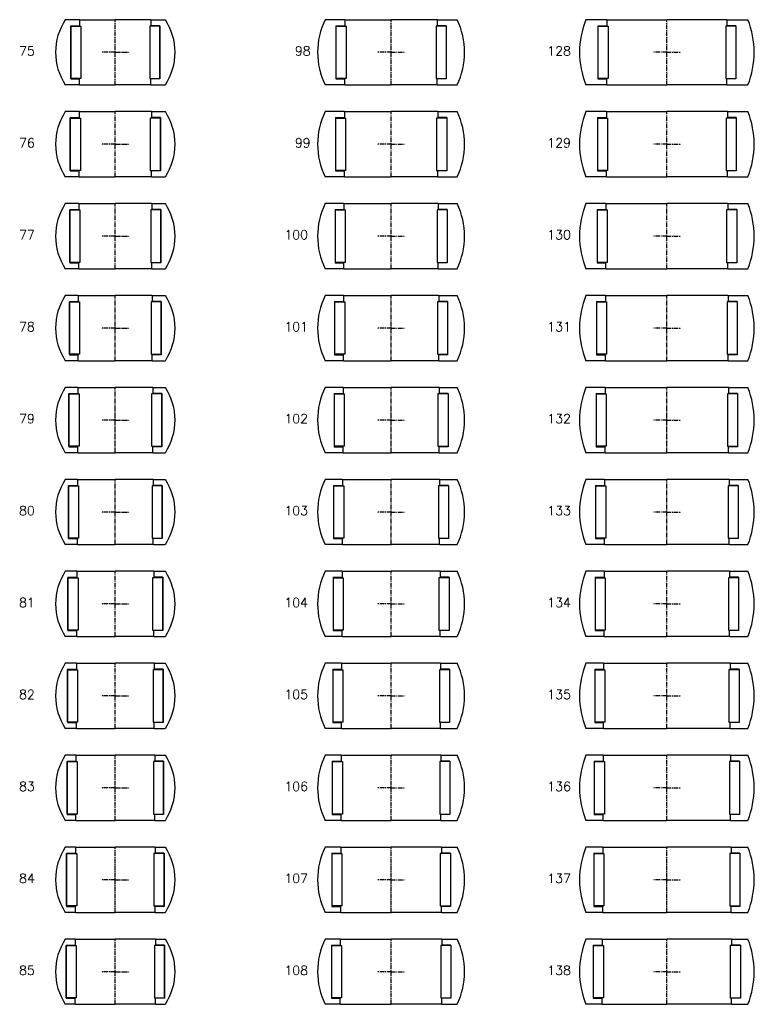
# Model space of a CAD drawing. Extents: x -1034 to 705, y -3664 to 750.
# Tile 5 of 7: x -104 to 697, y -1464 to -393. Entities that reach past the tile are written whole.
import ezdxf

# ---------------------------------------------------------------- set-up
doc = ezdxf.new("R2010")
doc.units = 0
doc.header["$LTSCALE"] = 0.15
doc.linetypes.add('CENTER', pattern=[50.8, 31.75, -6.35, 6.35, -6.35])
doc.layers.get('0').update_dxf_attribs({"linetype": 'CONTINUOUS'})
doc.layers.add('CENTER', color=9, linetype='CENTER')
doc.styles.add('ROMANS', font='romans')

# ---------------------------------------------------------------- blocks, each defined once
blk = doc.blocks.new('Ball-130-075')
for p, q in [((-38.8, 35.5), (-54.4, 35.5)), ((-38.8, 35.5), (0, 35.5)), ((-38.8, 35.5), (-38.8, 29)), ((38.8, 35.5), (0, 35.5)), ((38.8, 35.5), (54.4, 35.5)), ((38.8, 35.5), (38.8, 29)), ((-48.5, 29), (-38.8, 29)), ((-48.5, 29), (-48.5, -29)), ((-48.5, -28.5), (-48.5, 28.5)), ((-48.5, 28.5), (-37.5, 28.5)), ((-37.5, 28.5), (-37.5, -28.5)), ((37.5, 28.5), (37.5, -28.5)), ((48.5, 28.5), (37.5, 28.5)), ((48.5, 29), (38.8, 29)), ((48.5, 29), (48.5, -29)), ((48.5, -28.5), (48.5, 28.5)), ((-37.5, -28.5), (-48.5, -28.5)), ((-48.5, -29), (-38.8, -29)), ((-38.8, -35.5), (-38.8, -29)), ((37.5, -28.5), (48.5, -28.5)), ((48.5, -29), (38.8, -29)), ((38.8, -35.5), (38.8, -29)), ((-38.8, -35.5), (-54.4, -35.5)), ((-38.8, -35.5), (0, -35.5)), ((38.8, -35.5), (0, -35.5)), ((38.8, -35.5), (54.4, -35.5))]:
    blk.add_line(p, q)
for start, end in [(146.8965, 213.1035), (326.8965, 33.1035)]:
    blk.add_arc((0, 0), 65, start, end)
at = {"layer": 'CENTER'}
for p, q in [((0, -35.5), (0, 35.5)), ((0, 0), (-15.3, 0)), ((0, 0), (15.3, 0))]:
    blk.add_line(p, q, dxfattribs=at)
blk = doc.blocks.new('Ball-130-076')
for p, q in [((-39.3, 35.5), (-54.4, 35.5)), ((-39.3, 35.5), (0, 35.5)), ((-39.3, 35.5), (-39.3, 29)), ((39.3, 35.5), (0, 35.5)), ((39.3, 35.5), (54.4, 35.5)), ((39.3, 35.5), (39.3, 29)), ((-49, 29), (-39.3, 29)), ((-49, 29), (-49, -29)), ((-49, -28.5), (-49, 28.5)), ((-49, 28.5), (-38, 28.5)), ((-38, 28.5), (-38, -28.5)), ((38, 28.5), (38, -28.5)), ((49, 28.5), (38, 28.5)), ((49, 29), (39.3, 29)), ((49, 29), (49, -29)), ((49, -28.5), (49, 28.5)), ((-38, -28.5), (-49, -28.5)), ((-49, -29), (-39.3, -29)), ((-39.3, -35.5), (-39.3, -29)), ((38, -28.5), (49, -28.5)), ((49, -29), (39.3, -29)), ((39.3, -35.5), (39.3, -29)), ((-39.3, -35.5), (-54.4, -35.5)), ((-39.3, -35.5), (0, -35.5)), ((39.3, -35.5), (0, -35.5)), ((39.3, -35.5), (54.4, -35.5))]:
    blk.add_line(p, q)
for start, end in [(146.8965, 213.1035), (326.8965, 33.1035)]:
    blk.add_arc((0, 0), 65, start, end)
at = {"layer": 'CENTER'}
for p, q in [((0, -35.5), (0, 35.5)), ((0, 0), (-15.3, 0)), ((0, 0), (15.3, 0))]:
    blk.add_line(p, q, dxfattribs=at)
blk = doc.blocks.new('Ball-130-077')
for p, q in [((-39.8, 35.5), (-54.4, 35.5)), ((-39.8, 35.5), (0, 35.5)), ((-39.8, 35.5), (-39.8, 29)), ((39.8, 35.5), (0, 35.5)), ((39.8, 35.5), (54.4, 35.5)), ((39.8, 35.5), (39.8, 29)), ((-49.5, 29), (-39.8, 29)), ((-49.5, 29), (-49.5, -29)), ((-49.5, -28.5), (-49.5, 28.5)), ((-49.5, 28.5), (-38.5, 28.5)), ((-38.5, 28.5), (-38.5, -28.5)), ((38.5, 28.5), (38.5, -28.5)), ((49.5, 28.5), (38.5, 28.5)), ((49.5, 29), (39.8, 29)), ((49.5, 29), (49.5, -29)), ((49.5, -28.5), (49.5, 28.5)), ((-38.5, -28.5), (-49.5, -28.5)), ((-49.5, -29), (-39.8, -29)), ((-39.8, -35.5), (-39.8, -29)), ((38.5, -28.5), (49.5, -28.5)), ((49.5, -29), (39.8, -29)), ((39.8, -35.5), (39.8, -29)), ((-39.8, -35.5), (-54.4, -35.5)), ((-39.8, -35.5), (0, -35.5)), ((39.8, -35.5), (0, -35.5)), ((39.8, -35.5), (54.4, -35.5))]:
    blk.add_line(p, q)
for start, end in [(146.8965, 213.1035), (326.8965, 33.1035)]:
    blk.add_arc((0, 0), 65, start, end)
at = {"layer": 'CENTER'}
for p, q in [((0, -35.5), (0, 35.5)), ((0, 0), (-15.3, 0)), ((0, 0), (15.3, 0))]:
    blk.add_line(p, q, dxfattribs=at)
blk = doc.blocks.new('Ball-130-078')
for p, q in [((-40.3, 35.5), (-54.4, 35.5)), ((-40.3, 35.5), (0, 35.5)), ((-40.3, 35.5), (-40.3, 29)), ((40.2, 35.5), (0, 35.5)), ((40.2, 35.5), (54.4, 35.5)), ((40.2, 35.5), (40.2, 29)), ((-50, 29), (-40.3, 29)), ((-50, 29), (-50, -29)), ((-50, -28.5), (-50, 28.5)), ((-50, 28.5), (-39, 28.5)), ((-39, 28.5), (-39, -28.5)), ((39, 28.5), (39, -28.5)), ((50, 28.5), (39, 28.5)), ((50, 29), (40.2, 29)), ((50, 29), (50, -29)), ((50, -28.5), (50, 28.5)), ((-39, -28.5), (-50, -28.5)), ((-50, -29), (-40.3, -29)), ((-40.3, -35.5), (-40.3, -29)), ((39, -28.5), (50, -28.5)), ((50, -29), (40.2, -29)), ((40.2, -35.5), (40.2, -29)), ((-40.3, -35.5), (-54.4, -35.5)), ((-40.3, -35.5), (0, -35.5)), ((40.2, -35.5), (0, -35.5)), ((40.2, -35.5), (54.4, -35.5))]:
    blk.add_line(p, q)
for start, end in [(146.8965, 213.1035), (326.8965, 33.1035)]:
    blk.add_arc((0, 0), 65, start, end)
at = {"layer": 'CENTER'}
for p, q in [((0, -35.5), (0, 35.5)), ((0, 0), (-15.3, 0)), ((0, 0), (15.3, 0))]:
    blk.add_line(p, q, dxfattribs=at)
blk = doc.blocks.new('Ball-130-079')
for p, q in [((-40.8, 35.5), (-54.4, 35.5)), ((-40.8, 35.5), (0, 35.5)), ((-40.8, 35.5), (-40.8, 29)), ((40.8, 35.5), (0, 35.5)), ((40.8, 35.5), (54.4, 35.5)), ((40.8, 35.5), (40.8, 29)), ((-50.5, 29), (-40.8, 29)), ((-50.5, 29), (-50.5, -29)), ((-50.5, -28.5), (-50.5, 28.5)), ((-50.5, 28.5), (-39.5, 28.5)), ((-39.5, 28.5), (-39.5, -28.5)), ((39.5, 28.5), (39.5, -28.5)), ((50.5, 28.5), (39.5, 28.5)), ((50.5, 29), (40.8, 29)), ((50.5, 29), (50.5, -29)), ((50.5, -28.5), (50.5, 28.5)), ((-39.5, -28.5), (-50.5, -28.5)), ((-50.5, -29), (-40.8, -29)), ((-40.8, -35.5), (-40.8, -29)), ((39.5, -28.5), (50.5, -28.5)), ((50.5, -29), (40.8, -29)), ((40.8, -35.5), (40.8, -29)), ((-40.8, -35.5), (-54.4, -35.5)), ((-40.8, -35.5), (0, -35.5)), ((40.8, -35.5), (0, -35.5)), ((40.8, -35.5), (54.4, -35.5))]:
    blk.add_line(p, q)
for start, end in [(146.8965, 213.1035), (326.8965, 33.1035)]:
    blk.add_arc((0, 0), 65, start, end)
at = {"layer": 'CENTER'}
for p, q in [((0, -35.5), (0, 35.5)), ((0, 0), (-15.3, 0)), ((0, 0), (15.3, 0))]:
    blk.add_line(p, q, dxfattribs=at)
blk = doc.blocks.new('Ball-130-080')
for p, q in [((-41.3, 35.5), (-54.4, 35.5)), ((-41.3, 35.5), (0, 35.5)), ((-41.3, 35.5), (-41.3, 29)), ((41.2, 35.5), (0, 35.5)), ((41.2, 35.5), (54.4, 35.5)), ((41.2, 35.5), (41.2, 29)), ((-51, 29), (-41.3, 29)), ((-51, 29), (-51, -29)), ((-51, -28.5), (-51, 28.5)), ((-51, 28.5), (-40, 28.5)), ((-40, 28.5), (-40, -28.5)), ((40, 28.5), (40, -28.5)), ((51, 28.5), (40, 28.5)), ((51, 29), (41.2, 29)), ((51, 29), (51, -29)), ((51, -28.5), (51, 28.5)), ((-40, -28.5), (-51, -28.5)), ((-51, -29), (-41.3, -29)), ((-41.3, -35.5), (-41.3, -29)), ((40, -28.5), (51, -28.5)), ((51, -29), (41.2, -29)), ((41.2, -35.5), (41.2, -29)), ((-41.3, -35.5), (-54.4, -35.5)), ((-41.3, -35.5), (0, -35.5)), ((41.2, -35.5), (0, -35.5)), ((41.2, -35.5), (54.4, -35.5))]:
    blk.add_line(p, q)
for start, end in [(146.8965, 213.1035), (326.8965, 33.1035)]:
    blk.add_arc((0, 0), 65, start, end)
at = {"layer": 'CENTER'}
for p, q in [((0, -35.5), (0, 35.5)), ((0, 0), (-15.3, 0)), ((0, 0), (15.3, 0))]:
    blk.add_line(p, q, dxfattribs=at)
blk = doc.blocks.new('Ball-130-081')
for p, q in [((-41.8, 35.5), (-54.4, 35.5)), ((-41.8, 35.5), (0, 35.5)), ((-41.8, 35.5), (-41.8, 29)), ((41.8, 35.5), (0, 35.5)), ((41.8, 35.5), (54.4, 35.5)), ((41.8, 35.5), (41.8, 29)), ((-51.5, 29), (-41.8, 29)), ((-51.5, 29), (-51.5, -29)), ((-51.5, -28.5), (-51.5, 28.5)), ((-51.5, 28.5), (-40.5, 28.5)), ((-40.5, 28.5), (-40.5, -28.5)), ((40.5, 28.5), (40.5, -28.5)), ((51.5, 28.5), (40.5, 28.5)), ((51.5, 29), (41.8, 29)), ((51.5, 29), (51.5, -29)), ((51.5, -28.5), (51.5, 28.5)), ((-40.5, -28.5), (-51.5, -28.5)), ((-51.5, -29), (-41.8, -29)), ((-41.8, -35.5), (-41.8, -29)), ((40.5, -28.5), (51.5, -28.5)), ((51.5, -29), (41.8, -29)), ((41.8, -35.5), (41.8, -29)), ((-41.8, -35.5), (-54.4, -35.5)), ((-41.8, -35.5), (0, -35.5)), ((41.8, -35.5), (0, -35.5)), ((41.8, -35.5), (54.4, -35.5))]:
    blk.add_line(p, q)
for start, end in [(146.8965, 213.1035), (326.8965, 33.1035)]:
    blk.add_arc((0, 0), 65, start, end)
at = {"layer": 'CENTER'}
for p, q in [((0, -35.5), (0, 35.5)), ((0, 0), (-15.3, 0)), ((0, 0), (15.3, 0))]:
    blk.add_line(p, q, dxfattribs=at)
blk = doc.blocks.new('Ball-130-082')
for p, q in [((-42.3, 35.5), (-54.4, 35.5)), ((-42.3, 35.5), (0, 35.5)), ((-42.3, 35.5), (-42.3, 29)), ((42.3, 35.5), (0, 35.5)), ((42.3, 35.5), (54.4, 35.5)), ((42.3, 35.5), (42.3, 29)), ((-52, 29), (-42.3, 29)), ((-52, 29), (-52, -29)), ((-52, -28.5), (-52, 28.5)), ((-52, 28.5), (-41, 28.5)), ((-41, 28.5), (-41, -28.5)), ((41, 28.5), (41, -28.5)), ((52, 28.5), (41, 28.5)), ((52, 29), (42.3, 29)), ((52, 29), (52, -29)), ((52, -28.5), (52, 28.5)), ((-41, -28.5), (-52, -28.5)), ((-52, -29), (-42.3, -29)), ((-42.3, -35.5), (-42.3, -29)), ((41, -28.5), (52, -28.5)), ((52, -29), (42.3, -29)), ((42.3, -35.5), (42.3, -29)), ((-42.3, -35.5), (-54.4, -35.5)), ((-42.3, -35.5), (0, -35.5)), ((42.3, -35.5), (0, -35.5)), ((42.3, -35.5), (54.4, -35.5))]:
    blk.add_line(p, q)
for start, end in [(146.8965, 213.1035), (326.8965, 33.1035)]:
    blk.add_arc((0, 0), 65, start, end)
at = {"layer": 'CENTER'}
for p, q in [((0, -35.5), (0, 35.5)), ((0, 0), (-15.3, 0)), ((0, 0), (15.3, 0))]:
    blk.add_line(p, q, dxfattribs=at)
blk = doc.blocks.new('Ball-130-083')
for p, q in [((-42.8, 35.5), (-54.4, 35.5)), ((-42.8, 35.5), (0, 35.5)), ((-42.8, 35.5), (-42.8, 29)), ((42.8, 35.5), (0, 35.5)), ((42.8, 35.5), (54.4, 35.5)), ((42.8, 35.5), (42.8, 29)), ((-52.5, 29), (-42.8, 29)), ((-52.5, 29), (-52.5, -29)), ((-52.5, -28.5), (-52.5, 28.5)), ((-52.5, 28.5), (-41.5, 28.5)), ((-41.5, 28.5), (-41.5, -28.5)), ((41.5, 28.5), (41.5, -28.5)), ((52.5, 28.5), (41.5, 28.5)), ((52.5, 29), (42.8, 29)), ((52.5, 29), (52.5, -29)), ((52.5, -28.5), (52.5, 28.5)), ((-41.5, -28.5), (-52.5, -28.5)), ((-52.5, -29), (-42.8, -29)), ((-42.8, -35.5), (-42.8, -29)), ((41.5, -28.5), (52.5, -28.5)), ((52.5, -29), (42.8, -29)), ((42.8, -35.5), (42.8, -29)), ((-42.8, -35.5), (-54.4, -35.5)), ((-42.8, -35.5), (0, -35.5)), ((42.8, -35.5), (0, -35.5)), ((42.8, -35.5), (54.4, -35.5))]:
    blk.add_line(p, q)
for start, end in [(146.8965, 213.1035), (326.8965, 33.1035)]:
    blk.add_arc((0, 0), 65, start, end)
at = {"layer": 'CENTER'}
for p, q in [((0, -35.5), (0, 35.5)), ((0, 0), (-15.3, 0)), ((0, 0), (15.3, 0))]:
    blk.add_line(p, q, dxfattribs=at)
blk = doc.blocks.new('Ball-130-084')
for p, q in [((-43.3, 35.5), (-54.4, 35.5)), ((-43.3, 35.5), (0, 35.5)), ((-43.3, 35.5), (-43.3, 29)), ((43.2, 35.5), (0, 35.5)), ((43.2, 35.5), (54.4, 35.5)), ((43.2, 35.5), (43.2, 29)), ((-53, 29), (-43.3, 29)), ((-53, 29), (-53, -29)), ((-53, -28.5), (-53, 28.5)), ((-53, 28.5), (-42, 28.5)), ((-42, 28.5), (-42, -28.5)), ((42, 28.5), (42, -28.5)), ((53, 28.5), (42, 28.5)), ((53, 29), (43.2, 29)), ((53, 29), (53, -29)), ((53, -28.5), (53, 28.5)), ((-42, -28.5), (-53, -28.5)), ((-53, -29), (-43.3, -29)), ((-43.3, -35.5), (-43.3, -29)), ((42, -28.5), (53, -28.5)), ((53, -29), (43.2, -29)), ((43.2, -35.5), (43.2, -29)), ((-43.3, -35.5), (-54.4, -35.5)), ((-43.3, -35.5), (0, -35.5)), ((43.2, -35.5), (0, -35.5)), ((43.2, -35.5), (54.4, -35.5))]:
    blk.add_line(p, q)
for start, end in [(146.8965, 213.1035), (326.8965, 33.1035)]:
    blk.add_arc((0, 0), 65, start, end)
at = {"layer": 'CENTER'}
for p, q in [((0, -35.5), (0, 35.5)), ((0, 0), (-15.3, 0)), ((0, 0), (15.3, 0))]:
    blk.add_line(p, q, dxfattribs=at)
blk = doc.blocks.new('Ball-130-085')
for p, q in [((-43.8, 35.5), (-54.4, 35.5)), ((-43.8, 35.5), (0, 35.5)), ((-43.8, 35.5), (-43.8, 29)), ((43.8, 35.5), (0, 35.5)), ((43.8, 35.5), (54.4, 35.5)), ((43.8, 35.5), (43.8, 29)), ((-53.5, 29), (-43.8, 29)), ((-53.5, 29), (-53.5, -29)), ((-53.5, -28.5), (-53.5, 28.5)), ((-53.5, 28.5), (-42.5, 28.5)), ((-42.5, 28.5), (-42.5, -28.5)), ((42.5, 28.5), (42.5, -28.5)), ((53.5, 28.5), (42.5, 28.5)), ((53.5, 29), (43.8, 29)), ((53.5, 29), (53.5, -29)), ((53.5, -28.5), (53.5, 28.5)), ((-42.5, -28.5), (-53.5, -28.5)), ((-53.5, -29), (-43.8, -29)), ((-43.8, -35.5), (-43.8, -29)), ((42.5, -28.5), (53.5, -28.5)), ((53.5, -29), (43.8, -29)), ((43.8, -35.5), (43.8, -29)), ((-43.8, -35.5), (-54.4, -35.5)), ((-43.8, -35.5), (0, -35.5)), ((43.8, -35.5), (0, -35.5)), ((43.8, -35.5), (54.4, -35.5))]:
    blk.add_line(p, q)
for start, end in [(146.8965, 213.1035), (326.8965, 33.1035)]:
    blk.add_arc((0, 0), 65, start, end)
at = {"layer": 'CENTER'}
for p, q in [((0, -35.5), (0, 35.5)), ((0, 0), (-15.3, 0)), ((0, 0), (15.3, 0))]:
    blk.add_line(p, q, dxfattribs=at)
blk = doc.blocks.new('Ball-160-098')
for p, q in [((-50.3, 35.5), (-71.7, 35.5)), ((-50.3, 35.5), (0, 35.5)), ((-50.3, 35.5), (-50.3, 29)), ((50.2, 35.5), (0, 35.5)), ((50.2, 35.5), (71.7, 35.5)), ((50.2, 35.5), (50.2, 29)), ((-60, 29), (-60, -29)), ((-60, 29), (-50.3, 29)), ((-60, 28.5), (-49, 28.5)), ((-49, 28.5), (-49, -28.5)), ((49, 28.5), (49, -28.5)), ((60, 28.5), (49, 28.5)), ((60, 29), (50.2, 29)), ((60, 29), (60, -29)), ((-49, -28.5), (-60, -28.5)), ((-60, -29), (-50.3, -29)), ((-50.3, -35.5), (-50.3, -29)), ((49, -28.5), (60, -28.5)), ((60, -29), (50.2, -29)), ((50.2, -35.5), (50.2, -29)), ((-50.3, -35.5), (-71.7, -35.5)), ((-50.3, -35.5), (0, -35.5)), ((50.2, -35.5), (0, -35.5)), ((50.2, -35.5), (71.7, -35.5))]:
    blk.add_line(p, q)
for start, end in [(153.6566, 206.3434), (333.6566, 26.3434)]:
    blk.add_arc((0, 0), 80, start, end)
at = {"layer": 'CENTER'}
for p, q in [((0, -35.5), (0, 35.5)), ((0, 0), (-15.3, 0)), ((0, 0), (15.3, 0))]:
    blk.add_line(p, q, dxfattribs=at)
blk = doc.blocks.new('Ball-160-099')
for p, q in [((-50.8, 35.5), (-71.7, 35.5)), ((-50.8, 35.5), (0, 35.5)), ((-50.8, 35.5), (-50.8, 29)), ((50.8, 35.5), (0, 35.5)), ((50.8, 35.5), (71.7, 35.5)), ((50.8, 35.5), (50.8, 29)), ((-60.5, 29), (-60.5, -29)), ((-60.5, 29), (-50.8, 29)), ((-60.5, 28.5), (-49.5, 28.5)), ((-49.5, 28.5), (-49.5, -28.5)), ((49.5, 28.5), (49.5, -28.5)), ((60.5, 28.5), (49.5, 28.5)), ((60.5, 29), (50.8, 29)), ((60.5, 29), (60.5, -29)), ((-49.5, -28.5), (-60.5, -28.5)), ((-60.5, -29), (-50.8, -29)), ((-50.8, -35.5), (-50.8, -29)), ((49.5, -28.5), (60.5, -28.5)), ((60.5, -29), (50.8, -29)), ((50.8, -35.5), (50.8, -29)), ((-50.8, -35.5), (-71.7, -35.5)), ((-50.8, -35.5), (0, -35.5)), ((50.8, -35.5), (0, -35.5)), ((50.8, -35.5), (71.7, -35.5))]:
    blk.add_line(p, q)
for start, end in [(153.6566, 206.3434), (333.6566, 26.3434)]:
    blk.add_arc((0, 0), 80, start, end)
at = {"layer": 'CENTER'}
for p, q in [((0, -35.5), (0, 35.5)), ((0, 0), (-15.3, 0)), ((0, 0), (15.3, 0))]:
    blk.add_line(p, q, dxfattribs=at)
blk = doc.blocks.new('Ball-160-100')
for p, q in [((-51.3, 35.5), (-71.7, 35.5)), ((-51.3, 35.5), (0, 35.5)), ((-51.3, 35.5), (-51.3, 29)), ((51.2, 35.5), (0, 35.5)), ((51.2, 35.5), (71.7, 35.5)), ((51.2, 35.5), (51.2, 29)), ((-61, 29), (-61, -29)), ((-61, 29), (-51.3, 29)), ((-61, 28.5), (-50, 28.5)), ((-50, 28.5), (-50, -28.5)), ((50, 28.5), (50, -28.5)), ((61, 28.5), (50, 28.5)), ((61, 29), (51.2, 29)), ((61, 29), (61, -29)), ((-50, -28.5), (-61, -28.5)), ((-61, -29), (-51.3, -29)), ((-51.3, -35.5), (-51.3, -29)), ((50, -28.5), (61, -28.5)), ((61, -29), (51.2, -29)), ((51.2, -35.5), (51.2, -29)), ((-51.3, -35.5), (-71.7, -35.5)), ((-51.3, -35.5), (0, -35.5)), ((51.2, -35.5), (0, -35.5)), ((51.2, -35.5), (71.7, -35.5))]:
    blk.add_line(p, q)
for start, end in [(153.6566, 206.3434), (333.6566, 26.3434)]:
    blk.add_arc((0, 0), 80, start, end)
at = {"layer": 'CENTER'}
for p, q in [((0, -35.5), (0, 35.5)), ((0, 0), (-15.3, 0)), ((0, 0), (15.3, 0))]:
    blk.add_line(p, q, dxfattribs=at)
blk = doc.blocks.new('Ball-160-101')
for p, q in [((-51.8, 35.5), (-71.7, 35.5)), ((-51.8, 35.5), (0, 35.5)), ((-51.8, 35.5), (-51.8, 29)), ((51.8, 35.5), (0, 35.5)), ((51.8, 35.5), (71.7, 35.5)), ((51.8, 35.5), (51.8, 29)), ((-61.5, 29), (-61.5, -29)), ((-61.5, 29), (-51.8, 29)), ((-61.5, 28.5), (-50.5, 28.5)), ((-50.5, 28.5), (-50.5, -28.5)), ((50.5, 28.5), (50.5, -28.5)), ((61.5, 28.5), (50.5, 28.5)), ((61.5, 29), (51.8, 29)), ((61.5, 29), (61.5, -29)), ((-50.5, -28.5), (-61.5, -28.5)), ((-61.5, -29), (-51.8, -29)), ((-51.8, -35.5), (-51.8, -29)), ((50.5, -28.5), (61.5, -28.5)), ((61.5, -29), (51.8, -29)), ((51.8, -35.5), (51.8, -29)), ((-51.8, -35.5), (-71.7, -35.5)), ((-51.8, -35.5), (0, -35.5)), ((51.8, -35.5), (0, -35.5)), ((51.8, -35.5), (71.7, -35.5))]:
    blk.add_line(p, q)
for start, end in [(153.6566, 206.3434), (333.6566, 26.3434)]:
    blk.add_arc((0, 0), 80, start, end)
at = {"layer": 'CENTER'}
for p, q in [((0, -35.5), (0, 35.5)), ((0, 0), (-15.3, 0)), ((0, 0), (15.3, 0))]:
    blk.add_line(p, q, dxfattribs=at)
blk = doc.blocks.new('Ball-160-102')
for p, q in [((-52.3, 35.5), (-71.7, 35.5)), ((-52.3, 35.5), (0, 35.5)), ((-52.3, 35.5), (-52.3, 29)), ((52.2, 35.5), (0, 35.5)), ((52.2, 35.5), (71.7, 35.5)), ((52.2, 35.5), (52.2, 29)), ((-62, 29), (-62, -29)), ((-62, 29), (-52.3, 29)), ((-62, 28.5), (-51, 28.5)), ((-51, 28.5), (-51, -28.5)), ((51, 28.5), (51, -28.5)), ((62, 28.5), (51, 28.5)), ((62, 29), (52.2, 29)), ((62, 29), (62, -29)), ((-51, -28.5), (-62, -28.5)), ((-62, -29), (-52.3, -29)), ((-52.3, -35.5), (-52.3, -29)), ((51, -28.5), (62, -28.5)), ((62, -29), (52.2, -29)), ((52.2, -35.5), (52.2, -29)), ((-52.3, -35.5), (-71.7, -35.5)), ((-52.3, -35.5), (0, -35.5)), ((52.2, -35.5), (0, -35.5)), ((52.2, -35.5), (71.7, -35.5))]:
    blk.add_line(p, q)
for start, end in [(153.6566, 206.3434), (333.6566, 26.3434)]:
    blk.add_arc((0, 0), 80, start, end)
at = {"layer": 'CENTER'}
for p, q in [((0, -35.5), (0, 35.5)), ((0, 0), (-15.3, 0)), ((0, 0), (15.3, 0))]:
    blk.add_line(p, q, dxfattribs=at)
blk = doc.blocks.new('Ball-160-103')
for p, q in [((-52.8, 35.5), (-71.7, 35.5)), ((-52.8, 35.5), (0, 35.5)), ((-52.8, 35.5), (-52.8, 29)), ((52.8, 35.5), (0, 35.5)), ((52.8, 35.5), (71.7, 35.5)), ((52.8, 35.5), (52.8, 29)), ((-62.5, 29), (-62.5, -29)), ((-62.5, 29), (-52.8, 29)), ((-62.5, 28.5), (-51.5, 28.5)), ((-51.5, 28.5), (-51.5, -28.5)), ((51.5, 28.5), (51.5, -28.5)), ((62.5, 28.5), (51.5, 28.5)), ((62.5, 29), (52.8, 29)), ((62.5, 29), (62.5, -29)), ((-51.5, -28.5), (-62.5, -28.5)), ((-62.5, -29), (-52.8, -29)), ((-52.8, -35.5), (-52.8, -29)), ((51.5, -28.5), (62.5, -28.5)), ((62.5, -29), (52.8, -29)), ((52.8, -35.5), (52.8, -29)), ((-52.8, -35.5), (-71.7, -35.5)), ((-52.8, -35.5), (0, -35.5)), ((52.8, -35.5), (0, -35.5)), ((52.8, -35.5), (71.7, -35.5))]:
    blk.add_line(p, q)
for start, end in [(153.6566, 206.3434), (333.6566, 26.3434)]:
    blk.add_arc((0, 0), 80, start, end)
at = {"layer": 'CENTER'}
for p, q in [((0, -35.5), (0, 35.5)), ((0, 0), (-15.3, 0)), ((0, 0), (15.3, 0))]:
    blk.add_line(p, q, dxfattribs=at)
blk = doc.blocks.new('Ball-160-104')
for p, q in [((-53.3, 35.5), (-71.7, 35.5)), ((-53.3, 35.5), (0, 35.5)), ((-53.3, 35.5), (-53.3, 29)), ((53.2, 35.5), (0, 35.5)), ((53.2, 35.5), (71.7, 35.5)), ((53.2, 35.5), (53.2, 29)), ((-63, 29), (-63, -29)), ((-63, 29), (-53.3, 29)), ((-63, 28.5), (-52, 28.5)), ((-52, 28.5), (-52, -28.5)), ((52, 28.5), (52, -28.5)), ((63, 28.5), (52, 28.5)), ((63, 29), (53.2, 29)), ((63, 29), (63, -29)), ((-52, -28.5), (-63, -28.5)), ((-63, -29), (-53.3, -29)), ((-53.3, -35.5), (-53.3, -29)), ((52, -28.5), (63, -28.5)), ((63, -29), (53.2, -29)), ((53.2, -35.5), (53.2, -29)), ((-53.3, -35.5), (-71.7, -35.5)), ((-53.3, -35.5), (0, -35.5)), ((53.2, -35.5), (0, -35.5)), ((53.2, -35.5), (71.7, -35.5))]:
    blk.add_line(p, q)
for start, end in [(153.6566, 206.3434), (333.6566, 26.3434)]:
    blk.add_arc((0, 0), 80, start, end)
at = {"layer": 'CENTER'}
for p, q in [((0, -35.5), (0, 35.5)), ((0, 0), (-15.3, 0)), ((0, 0), (15.3, 0))]:
    blk.add_line(p, q, dxfattribs=at)
blk = doc.blocks.new('Ball-160-105')
for p, q in [((-53.8, 35.5), (-71.7, 35.5)), ((-53.8, 35.5), (0, 35.5)), ((-53.8, 35.5), (-53.8, 29)), ((53.8, 35.5), (0, 35.5)), ((53.8, 35.5), (71.7, 35.5)), ((53.8, 35.5), (53.8, 29)), ((-63.5, 29), (-63.5, -29)), ((-63.5, 29), (-53.8, 29)), ((-63.5, 28.5), (-52.5, 28.5)), ((-52.5, 28.5), (-52.5, -28.5)), ((52.5, 28.5), (52.5, -28.5)), ((63.5, 28.5), (52.5, 28.5)), ((63.5, 29), (53.8, 29)), ((63.5, 29), (63.5, -29)), ((-52.5, -28.5), (-63.5, -28.5)), ((-63.5, -29), (-53.8, -29)), ((-53.8, -35.5), (-53.8, -29)), ((52.5, -28.5), (63.5, -28.5)), ((63.5, -29), (53.8, -29)), ((53.8, -35.5), (53.8, -29)), ((-53.8, -35.5), (-71.7, -35.5)), ((-53.8, -35.5), (0, -35.5)), ((53.8, -35.5), (0, -35.5)), ((53.8, -35.5), (71.7, -35.5))]:
    blk.add_line(p, q)
for start, end in [(153.6566, 206.3434), (333.6566, 26.3434)]:
    blk.add_arc((0, 0), 80, start, end)
at = {"layer": 'CENTER'}
for p, q in [((0, -35.5), (0, 35.5)), ((0, 0), (-15.3, 0)), ((0, 0), (15.3, 0))]:
    blk.add_line(p, q, dxfattribs=at)
blk = doc.blocks.new('Ball-160-106')
for p, q in [((-54.3, 35.5), (-71.7, 35.5)), ((-54.3, 35.5), (0, 35.5)), ((-54.3, 35.5), (-54.3, 29)), ((54.2, 35.5), (0, 35.5)), ((54.2, 35.5), (71.7, 35.5)), ((54.2, 35.5), (54.2, 29)), ((-64, 29), (-64, -29)), ((-64, 29), (-54.3, 29)), ((-64, 28.5), (-53, 28.5)), ((-53, 28.5), (-53, -28.5)), ((53, 28.5), (53, -28.5)), ((64, 28.5), (53, 28.5)), ((64, 29), (54.2, 29)), ((64, 29), (64, -29)), ((-53, -28.5), (-64, -28.5)), ((-64, -29), (-54.3, -29)), ((-54.3, -35.5), (-54.3, -29)), ((53, -28.5), (64, -28.5)), ((64, -29), (54.2, -29)), ((54.2, -35.5), (54.2, -29)), ((-54.3, -35.5), (-71.7, -35.5)), ((-54.3, -35.5), (0, -35.5)), ((54.2, -35.5), (0, -35.5)), ((54.2, -35.5), (71.7, -35.5))]:
    blk.add_line(p, q)
for start, end in [(153.6566, 206.3434), (333.6566, 26.3434)]:
    blk.add_arc((0, 0), 80, start, end)
at = {"layer": 'CENTER'}
for p, q in [((0, -35.5), (0, 35.5)), ((0, 0), (-15.3, 0)), ((0, 0), (15.3, 0))]:
    blk.add_line(p, q, dxfattribs=at)
blk = doc.blocks.new('Ball-160-107')
for p, q in [((-54.8, 35.5), (-71.7, 35.5)), ((-54.8, 35.5), (0, 35.5)), ((-54.8, 35.5), (-54.8, 29)), ((54.8, 35.5), (0, 35.5)), ((54.8, 35.5), (71.7, 35.5)), ((54.8, 35.5), (54.8, 29)), ((-64.5, 29), (-64.5, -29)), ((-64.5, 29), (-54.8, 29)), ((-64.5, 28.5), (-53.5, 28.5)), ((-53.5, 28.5), (-53.5, -28.5)), ((53.5, 28.5), (53.5, -28.5)), ((64.5, 28.5), (53.5, 28.5)), ((64.5, 29), (54.8, 29)), ((64.5, 29), (64.5, -29)), ((-53.5, -28.5), (-64.5, -28.5)), ((-64.5, -29), (-54.8, -29)), ((-54.8, -35.5), (-54.8, -29)), ((53.5, -28.5), (64.5, -28.5)), ((64.5, -29), (54.8, -29)), ((54.8, -35.5), (54.8, -29)), ((-54.8, -35.5), (-71.7, -35.5)), ((-54.8, -35.5), (0, -35.5)), ((54.8, -35.5), (0, -35.5)), ((54.8, -35.5), (71.7, -35.5))]:
    blk.add_line(p, q)
for start, end in [(153.6566, 206.3434), (333.6566, 26.3434)]:
    blk.add_arc((0, 0), 80, start, end)
at = {"layer": 'CENTER'}
for p, q in [((0, -35.5), (0, 35.5)), ((0, 0), (-15.3, 0)), ((0, 0), (15.3, 0))]:
    blk.add_line(p, q, dxfattribs=at)
blk = doc.blocks.new('Ball-160-108')
for p, q in [((-55.3, 35.5), (-71.7, 35.5)), ((-55.3, 35.5), (0, 35.5)), ((-55.3, 35.5), (-55.3, 29)), ((55.2, 35.5), (0, 35.5)), ((55.2, 35.5), (71.7, 35.5)), ((55.2, 35.5), (55.2, 29)), ((-65, 29), (-65, -29)), ((-65, 29), (-55.3, 29)), ((-65, 28.5), (-54, 28.5)), ((-54, 28.5), (-54, -28.5)), ((54, 28.5), (54, -28.5)), ((65, 28.5), (54, 28.5)), ((65, 29), (55.2, 29)), ((65, 29), (65, -29)), ((-54, -28.5), (-65, -28.5)), ((-65, -29), (-55.3, -29)), ((-55.3, -35.5), (-55.3, -29)), ((54, -28.5), (65, -28.5)), ((65, -29), (55.2, -29)), ((55.2, -35.5), (55.2, -29)), ((-55.3, -35.5), (-71.7, -35.5)), ((-55.3, -35.5), (0, -35.5)), ((55.2, -35.5), (0, -35.5)), ((55.2, -35.5), (71.7, -35.5))]:
    blk.add_line(p, q)
for start, end in [(153.6566, 206.3434), (333.6566, 26.3434)]:
    blk.add_arc((0, 0), 80, start, end)
at = {"layer": 'CENTER'}
for p, q in [((0, -35.5), (0, 35.5)), ((0, 0), (-15.3, 0)), ((0, 0), (15.3, 0))]:
    blk.add_line(p, q, dxfattribs=at)
blk = doc.blocks.new('Ball-190-128')
for p, q in [((-65.3, 35.5), (-88.1, 35.5)), ((-65.3, 35.5), (0, 35.5)), ((-65.3, 35.5), (-65.3, 29)), ((65.2, 35.5), (0, 35.5)), ((65.2, 35.5), (88.1, 35.5)), ((65.2, 35.5), (65.2, 29)), ((-75, 29), (-75, -29)), ((-75, 29), (-65.3, 29)), ((-75, 28.5), (-64, 28.5)), ((-64, 28.5), (-64, -28.5)), ((64, 28.5), (64, -28.5)), ((75, 28.5), (64, 28.5)), ((75, 29), (65.2, 29)), ((75, 29), (75, -29)), ((-64, -28.5), (-75, -28.5)), ((-75, -29), (-65.3, -29)), ((-65.3, -35.5), (-65.3, -29)), ((64, -28.5), (75, -28.5)), ((75, -29), (65.2, -29)), ((65.2, -35.5), (65.2, -29)), ((-65.3, -35.5), (-88.1, -35.5)), ((-65.3, -35.5), (0, -35.5)), ((65.2, -35.5), (0, -35.5)), ((65.2, -35.5), (88.1, -35.5))]:
    blk.add_line(p, q)
for start, end in [(158.057, 201.943), (338.057, 21.943)]:
    blk.add_arc((0, 0), 95, start, end)
at = {"layer": 'CENTER'}
for p, q in [((0, -35.5), (0, 35.5)), ((0, 0), (-15.3, 0)), ((0, 0), (15.3, 0))]:
    blk.add_line(p, q, dxfattribs=at)
blk = doc.blocks.new('Ball-190-129')
for p, q in [((-65.8, 35.5), (-88.1, 35.5)), ((-65.8, 35.5), (0, 35.5)), ((-65.8, 35.5), (-65.8, 29)), ((65.8, 35.5), (0, 35.5)), ((65.8, 35.5), (88.1, 35.5)), ((65.8, 35.5), (65.8, 29)), ((-75.5, 29), (-75.5, -29)), ((-75.5, 29), (-65.8, 29)), ((-75.5, 28.5), (-64.5, 28.5)), ((-64.5, 28.5), (-64.5, -28.5)), ((64.5, 28.5), (64.5, -28.5)), ((75.5, 28.5), (64.5, 28.5)), ((75.5, 29), (65.8, 29)), ((75.5, 29), (75.5, -29)), ((-64.5, -28.5), (-75.5, -28.5)), ((-75.5, -29), (-65.8, -29)), ((-65.8, -35.5), (-65.8, -29)), ((64.5, -28.5), (75.5, -28.5)), ((75.5, -29), (65.8, -29)), ((65.8, -35.5), (65.8, -29)), ((-65.8, -35.5), (-88.1, -35.5)), ((-65.8, -35.5), (0, -35.5)), ((65.8, -35.5), (0, -35.5)), ((65.8, -35.5), (88.1, -35.5))]:
    blk.add_line(p, q)
for start, end in [(158.057, 201.943), (338.057, 21.943)]:
    blk.add_arc((0, 0), 95, start, end)
at = {"layer": 'CENTER'}
for p, q in [((0, -35.5), (0, 35.5)), ((0, 0), (-15.3, 0)), ((0, 0), (15.3, 0))]:
    blk.add_line(p, q, dxfattribs=at)
blk = doc.blocks.new('Ball-190-130')
for p, q in [((-66.3, 35.5), (-88.1, 35.5)), ((-66.3, 35.5), (0, 35.5)), ((-66.3, 35.5), (-66.3, 29)), ((66.2, 35.5), (0, 35.5)), ((66.2, 35.5), (88.1, 35.5)), ((66.2, 35.5), (66.2, 29)), ((-76, 29), (-76, -29)), ((-76, 29), (-66.3, 29)), ((-76, 28.5), (-65, 28.5)), ((-65, 28.5), (-65, -28.5)), ((65, 28.5), (65, -28.5)), ((76, 28.5), (65, 28.5)), ((76, 29), (66.2, 29)), ((76, 29), (76, -29)), ((-65, -28.5), (-76, -28.5)), ((-76, -29), (-66.3, -29)), ((-66.3, -35.5), (-66.3, -29)), ((65, -28.5), (76, -28.5)), ((76, -29), (66.2, -29)), ((66.2, -35.5), (66.2, -29)), ((-66.3, -35.5), (-88.1, -35.5)), ((-66.3, -35.5), (0, -35.5)), ((66.2, -35.5), (0, -35.5)), ((66.2, -35.5), (88.1, -35.5))]:
    blk.add_line(p, q)
for start, end in [(158.057, 201.943), (338.057, 21.943)]:
    blk.add_arc((0, 0), 95, start, end)
at = {"layer": 'CENTER'}
for p, q in [((0, -35.5), (0, 35.5)), ((0, 0), (-15.3, 0)), ((0, 0), (15.3, 0))]:
    blk.add_line(p, q, dxfattribs=at)
blk = doc.blocks.new('Ball-190-131')
for p, q in [((-66.8, 35.5), (-88.1, 35.5)), ((-66.8, 35.5), (0, 35.5)), ((-66.8, 35.5), (-66.8, 29)), ((66.8, 35.5), (0, 35.5)), ((66.8, 35.5), (88.1, 35.5)), ((66.8, 35.5), (66.8, 29)), ((-76.5, 29), (-76.5, -29)), ((-76.5, 29), (-66.8, 29)), ((-76.5, 28.5), (-65.5, 28.5)), ((-65.5, 28.5), (-65.5, -28.5)), ((65.5, 28.5), (65.5, -28.5)), ((76.5, 28.5), (65.5, 28.5)), ((76.5, 29), (66.8, 29)), ((76.5, 29), (76.5, -29)), ((-65.5, -28.5), (-76.5, -28.5)), ((-76.5, -29), (-66.8, -29)), ((-66.8, -35.5), (-66.8, -29)), ((65.5, -28.5), (76.5, -28.5)), ((76.5, -29), (66.8, -29)), ((66.8, -35.5), (66.8, -29)), ((-66.8, -35.5), (-88.1, -35.5)), ((-66.8, -35.5), (0, -35.5)), ((66.8, -35.5), (0, -35.5)), ((66.8, -35.5), (88.1, -35.5))]:
    blk.add_line(p, q)
for start, end in [(158.057, 201.943), (338.057, 21.943)]:
    blk.add_arc((0, 0), 95, start, end)
at = {"layer": 'CENTER'}
for p, q in [((0, -35.5), (0, 35.5)), ((0, 0), (-15.3, 0)), ((0, 0), (15.3, 0))]:
    blk.add_line(p, q, dxfattribs=at)
blk = doc.blocks.new('Ball-190-132')
for p, q in [((-67.3, 35.5), (-88.1, 35.5)), ((-67.3, 35.5), (0, 35.5)), ((-67.3, 35.5), (-67.3, 29)), ((67.2, 35.5), (0, 35.5)), ((67.2, 35.5), (88.1, 35.5)), ((67.2, 35.5), (67.2, 29)), ((-77, 29), (-77, -29)), ((-77, 29), (-67.3, 29)), ((-77, 28.5), (-66, 28.5)), ((-66, 28.5), (-66, -28.5)), ((66, 28.5), (66, -28.5)), ((77, 28.5), (66, 28.5)), ((77, 29), (67.2, 29)), ((77, 29), (77, -29)), ((-66, -28.5), (-77, -28.5)), ((-77, -29), (-67.3, -29)), ((-67.3, -35.5), (-67.3, -29)), ((66, -28.5), (77, -28.5)), ((77, -29), (67.2, -29)), ((67.2, -35.5), (67.2, -29)), ((-67.3, -35.5), (-88.1, -35.5)), ((-67.3, -35.5), (0, -35.5)), ((67.2, -35.5), (0, -35.5)), ((67.2, -35.5), (88.1, -35.5))]:
    blk.add_line(p, q)
for start, end in [(158.057, 201.943), (338.057, 21.943)]:
    blk.add_arc((0, 0), 95, start, end)
at = {"layer": 'CENTER'}
for p, q in [((0, -35.5), (0, 35.5)), ((0, 0), (-15.3, 0)), ((0, 0), (15.3, 0))]:
    blk.add_line(p, q, dxfattribs=at)
blk = doc.blocks.new('Ball-190-133')
for p, q in [((-67.8, 35.5), (-88.1, 35.5)), ((-67.8, 35.5), (0, 35.5)), ((-67.8, 35.5), (-67.8, 29)), ((67.8, 35.5), (0, 35.5)), ((67.8, 35.5), (88.1, 35.5)), ((67.8, 35.5), (67.8, 29)), ((-77.5, 29), (-77.5, -29)), ((-77.5, 29), (-67.8, 29)), ((-77.5, 28.5), (-66.5, 28.5)), ((-66.5, 28.5), (-66.5, -28.5)), ((66.5, 28.5), (66.5, -28.5)), ((77.5, 28.5), (66.5, 28.5)), ((77.5, 29), (67.8, 29)), ((77.5, 29), (77.5, -29)), ((-66.5, -28.5), (-77.5, -28.5)), ((-77.5, -29), (-67.8, -29)), ((-67.8, -35.5), (-67.8, -29)), ((66.5, -28.5), (77.5, -28.5)), ((77.5, -29), (67.8, -29)), ((67.8, -35.5), (67.8, -29)), ((-67.8, -35.5), (-88.1, -35.5)), ((-67.8, -35.5), (0, -35.5)), ((67.8, -35.5), (0, -35.5)), ((67.8, -35.5), (88.1, -35.5))]:
    blk.add_line(p, q)
for start, end in [(158.057, 201.943), (338.057, 21.943)]:
    blk.add_arc((0, 0), 95, start, end)
at = {"layer": 'CENTER'}
for p, q in [((0, -35.5), (0, 35.5)), ((0, 0), (-15.3, 0)), ((0, 0), (15.3, 0))]:
    blk.add_line(p, q, dxfattribs=at)
blk = doc.blocks.new('Ball-190-134')
for p, q in [((-68.3, 35.5), (-88.1, 35.5)), ((-68.3, 35.5), (0, 35.5)), ((-68.3, 35.5), (-68.3, 29)), ((68.2, 35.5), (0, 35.5)), ((68.2, 35.5), (88.1, 35.5)), ((68.2, 35.5), (68.2, 29)), ((-78, 29), (-78, -29)), ((-78, 29), (-68.3, 29)), ((-78, 28.5), (-67, 28.5)), ((-67, 28.5), (-67, -28.5)), ((67, 28.5), (67, -28.5)), ((78, 28.5), (67, 28.5)), ((78, 29), (68.2, 29)), ((78, 29), (78, -29)), ((-67, -28.5), (-78, -28.5)), ((-78, -29), (-68.3, -29)), ((-68.3, -35.5), (-68.3, -29)), ((67, -28.5), (78, -28.5)), ((78, -29), (68.2, -29)), ((68.2, -35.5), (68.2, -29)), ((-68.3, -35.5), (-88.1, -35.5)), ((-68.3, -35.5), (0, -35.5)), ((68.2, -35.5), (0, -35.5)), ((68.2, -35.5), (88.1, -35.5))]:
    blk.add_line(p, q)
for start, end in [(158.057, 201.943), (338.057, 21.943)]:
    blk.add_arc((0, 0), 95, start, end)
at = {"layer": 'CENTER'}
for p, q in [((0, -35.5), (0, 35.5)), ((0, 0), (-15.3, 0)), ((0, 0), (15.3, 0))]:
    blk.add_line(p, q, dxfattribs=at)
blk = doc.blocks.new('Ball-190-135')
for p, q in [((-68.8, 35.5), (-88.1, 35.5)), ((-68.8, 35.5), (0, 35.5)), ((-68.8, 35.5), (-68.8, 29)), ((68.8, 35.5), (0, 35.5)), ((68.8, 35.5), (88.1, 35.5)), ((68.8, 35.5), (68.8, 29)), ((-78.5, 29), (-78.5, -29)), ((-78.5, 29), (-68.8, 29)), ((-78.5, 28.5), (-67.5, 28.5)), ((-67.5, 28.5), (-67.5, -28.5)), ((67.5, 28.5), (67.5, -28.5)), ((78.5, 28.5), (67.5, 28.5)), ((78.5, 29), (68.8, 29)), ((78.5, 29), (78.5, -29)), ((-67.5, -28.5), (-78.5, -28.5)), ((-78.5, -29), (-68.8, -29)), ((-68.8, -35.5), (-68.8, -29)), ((67.5, -28.5), (78.5, -28.5)), ((78.5, -29), (68.8, -29)), ((68.8, -35.5), (68.8, -29)), ((-68.8, -35.5), (-88.1, -35.5)), ((-68.8, -35.5), (0, -35.5)), ((68.8, -35.5), (0, -35.5)), ((68.8, -35.5), (88.1, -35.5))]:
    blk.add_line(p, q)
for start, end in [(158.057, 201.943), (338.057, 21.943)]:
    blk.add_arc((0, 0), 95, start, end)
at = {"layer": 'CENTER'}
for p, q in [((0, -35.5), (0, 35.5)), ((0, 0), (-15.3, 0)), ((0, 0), (15.3, 0))]:
    blk.add_line(p, q, dxfattribs=at)
blk = doc.blocks.new('Ball-190-136')
for p, q in [((-69.3, 35.5), (-88.1, 35.5)), ((-69.3, 35.5), (0, 35.5)), ((-69.3, 35.5), (-69.3, 29)), ((69.2, 35.5), (0, 35.5)), ((69.2, 35.5), (88.1, 35.5)), ((69.2, 35.5), (69.2, 29)), ((-79, 29), (-79, -29)), ((-79, 29), (-69.3, 29)), ((-79, 28.5), (-68, 28.5)), ((-68, 28.5), (-68, -28.5)), ((68, 28.5), (68, -28.5)), ((79, 28.5), (68, 28.5)), ((79, 29), (69.2, 29)), ((79, 29), (79, -29)), ((-68, -28.5), (-79, -28.5)), ((-79, -29), (-69.3, -29)), ((-69.3, -35.5), (-69.3, -29)), ((68, -28.5), (79, -28.5)), ((79, -29), (69.2, -29)), ((69.2, -35.5), (69.2, -29)), ((-69.3, -35.5), (-88.1, -35.5)), ((-69.3, -35.5), (0, -35.5)), ((69.2, -35.5), (0, -35.5)), ((69.2, -35.5), (88.1, -35.5))]:
    blk.add_line(p, q)
for start, end in [(158.057, 201.943), (338.057, 21.943)]:
    blk.add_arc((0, 0), 95, start, end)
at = {"layer": 'CENTER'}
for p, q in [((0, -35.5), (0, 35.5)), ((0, 0), (-15.3, 0)), ((0, 0), (15.3, 0))]:
    blk.add_line(p, q, dxfattribs=at)
blk = doc.blocks.new('Ball-190-137')
for p, q in [((-69.8, 35.5), (-88.1, 35.5)), ((-69.8, 35.5), (0, 35.5)), ((-69.8, 35.5), (-69.8, 29)), ((69.8, 35.5), (0, 35.5)), ((69.8, 35.5), (88.1, 35.5)), ((69.8, 35.5), (69.8, 29)), ((-79.5, 29), (-79.5, -29)), ((-79.5, 29), (-69.8, 29)), ((-79.5, 28.5), (-68.5, 28.5)), ((-68.5, 28.5), (-68.5, -28.5)), ((68.5, 28.5), (68.5, -28.5)), ((79.5, 28.5), (68.5, 28.5)), ((79.5, 29), (69.8, 29)), ((79.5, 29), (79.5, -29)), ((-68.5, -28.5), (-79.5, -28.5)), ((-79.5, -29), (-69.8, -29)), ((-69.8, -35.5), (-69.8, -29)), ((68.5, -28.5), (79.5, -28.5)), ((79.5, -29), (69.8, -29)), ((69.8, -35.5), (69.8, -29)), ((-69.8, -35.5), (-88.1, -35.5)), ((-69.8, -35.5), (0, -35.5)), ((69.8, -35.5), (0, -35.5)), ((69.8, -35.5), (88.1, -35.5))]:
    blk.add_line(p, q)
for start, end in [(158.057, 201.943), (338.057, 21.943)]:
    blk.add_arc((0, 0), 95, start, end)
at = {"layer": 'CENTER'}
for p, q in [((0, -35.5), (0, 35.5)), ((0, 0), (-15.3, 0)), ((0, 0), (15.3, 0))]:
    blk.add_line(p, q, dxfattribs=at)
blk = doc.blocks.new('Ball-190-138')
for p, q in [((-70.3, 35.5), (-88.1, 35.5)), ((-70.3, 35.5), (0, 35.5)), ((-70.3, 35.5), (-70.3, 29)), ((70.2, 35.5), (0, 35.5)), ((70.2, 35.5), (88.1, 35.5)), ((70.2, 35.5), (70.2, 29)), ((-80, 29), (-80, -29)), ((-80, 29), (-70.3, 29)), ((-80, 28.5), (-69, 28.5)), ((-69, 28.5), (-69, -28.5)), ((69, 28.5), (69, -28.5)), ((80, 28.5), (69, 28.5)), ((80, 29), (70.2, 29)), ((80, 29), (80, -29)), ((-69, -28.5), (-80, -28.5)), ((-80, -29), (-70.3, -29)), ((-70.3, -35.5), (-70.3, -29)), ((69, -28.5), (80, -28.5)), ((80, -29), (70.2, -29)), ((70.2, -35.5), (70.2, -29)), ((-70.3, -35.5), (-88.1, -35.5)), ((-70.3, -35.5), (0, -35.5)), ((70.2, -35.5), (0, -35.5)), ((70.2, -35.5), (88.1, -35.5))]:
    blk.add_line(p, q)
for start, end in [(158.057, 201.943), (338.057, 21.943)]:
    blk.add_arc((0, 0), 95, start, end)
at = {"layer": 'CENTER'}
for p, q in [((0, -35.5), (0, 35.5)), ((0, 0), (-15.3, 0)), ((0, 0), (15.3, 0))]:
    blk.add_line(p, q, dxfattribs=at)

msp = doc.modelspace()

# ---------------------------------------------------------------- block references
for name, p in [('Ball-130-075', (0, -428.5)), ('Ball-160-098', (300, -428.5)), ('Ball-190-128', (600, -428.5)), ('Ball-130-076', (0, -528.5)), ('Ball-160-099', (300, -528.5)), ('Ball-190-129', (600, -528.5)), ('Ball-130-077', (0, -628.5)), ('Ball-160-100', (300, -628.5)), ('Ball-190-130', (600, -628.5)), ('Ball-130-078', (0, -728.5)), ('Ball-160-101', (300, -728.5)), ('Ball-190-131', (600, -728.5)), ('Ball-130-079', (0, -828.5)), ('Ball-160-102', (300, -828.5)), ('Ball-190-132', (600, -828.5)), ('Ball-130-080', (0, -928.5)), ('Ball-160-103', (300, -928.5)), ('Ball-190-133', (600, -928.5)), ('Ball-130-081', (0, -1028.5)), ('Ball-160-104', (300, -1028.5)), ('Ball-190-134', (600, -1028.5)), ('Ball-130-082', (0, -1128.5)), ('Ball-160-105', (300, -1128.5)), ('Ball-190-135', (600, -1128.5)), ('Ball-130-083', (0, -1228.5)), ('Ball-160-106', (300, -1228.5)), ('Ball-190-136', (600, -1228.5)), ('Ball-130-084', (0, -1328.5)), ('Ball-160-107', (300, -1328.5)), ('Ball-190-137', (600, -1328.5)), ('Ball-130-085', (0, -1428.5)), ('Ball-160-108', (300, -1428.5)), ('Ball-190-138', (600, -1428.5))]:
    msp.add_blockref(name, p)

# ---------------------------------------------------------------- texts
at = {"style": 'ROMANS'}
for s, p in [('75', (-104.7, -432)), ('98', (195.3, -432)), ('128', (469.9, -432)), ('76', (-104.7, -532)), ('99', (195.3, -532)), ('129', (469.9, -532)), ('77', (-104.7, -632)), ('100', (183.9, -632)), ('130', (469.9, -632)), ('78', (-104.7, -732)), ('101', (183.9, -732)), ('131', (469.9, -732)), ('79', (-104.7, -832)), ('102', (183.9, -832)), ('132', (469.9, -832)), ('80', (-104.7, -932)), ('103', (183.9, -932)), ('133', (469.9, -932)), ('81', (-104.7, -1032)), ('104', (183.9, -1032)), ('134', (469.9, -1032)), ('82', (-104.7, -1132)), ('105', (183.9, -1132)), ('135', (469.9, -1132)), ('83', (-104.7, -1232)), ('106', (183.9, -1232)), ('136', (469.9, -1232)), ('84', (-104.7, -1332)), ('107', (183.9, -1332)), ('137', (469.9, -1332)), ('85', (-104.7, -1432)), ('108', (183.9, -1432)), ('138', (469.9, -1432))]:
    msp.add_text(s, height=10, dxfattribs=at).set_placement(p)

doc.saveas('drawing.dxf')
